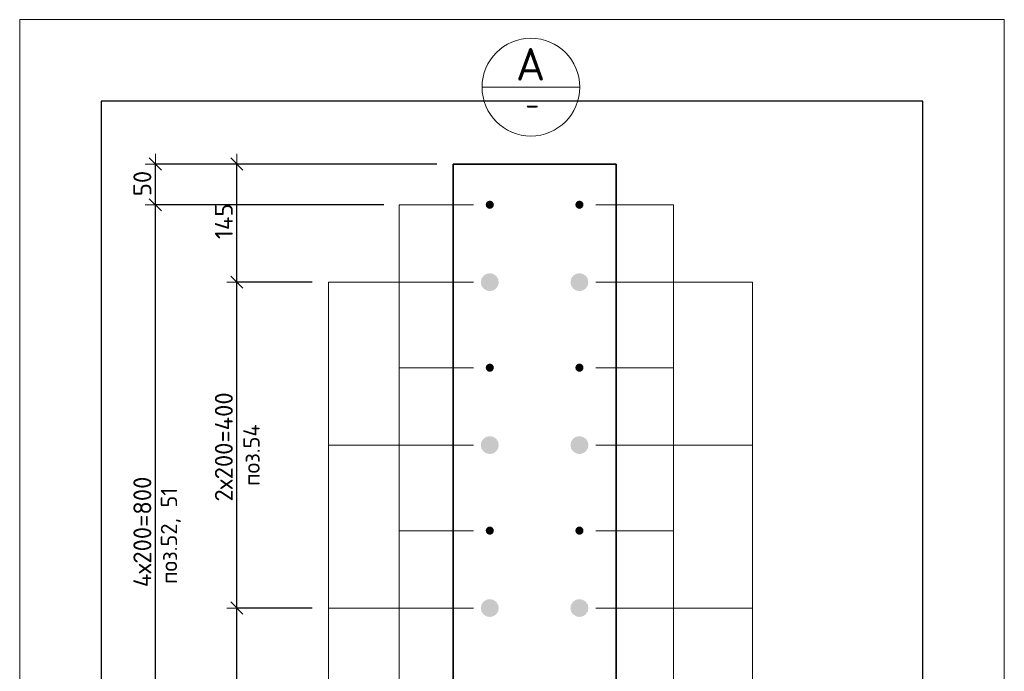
# Model space of a CAD drawing. Header units: millimetres. Extents: x 27309 to 183995, y -852 to 48500.
# Tile 84 of 93: x 176797 to 178005, y 31669 to 32469. Entities that reach past the tile are written whole.
import ezdxf

# ---------------------------------------------------------------- set-up
doc = ezdxf.new("R2010")
doc.units = ezdxf.units.MM
doc.header["$PDMODE"] = 65
for name, color, linetype, lineweight in [('Standard', 7, 'Continuous', 25), ('Арм.стержн. Выпуски', 180, 'Continuous', 35), ('Размерная линия_ общее', 7, 'Continuous', 13)]:
    doc.layers.add(name, color=color, linetype=linetype, lineweight=lineweight)
doc.styles.add('ISOCPEUR', font='ISOCPEUR')
doc.dimstyles.new('DIMSTYLE_3', dxfattribs={"dimtxt": 22, "dimasz": 25, "dimexe": 0, "dimexo": 0, "dimgap": 11, "dimtad": 2, "dimdec": 0, "dimrnd": 5, "dimzin": 12, "dimdsep": 46, "dimtxsty": 'ISOCPEUR', "dimblk1": 'ALL_ML_STRICH', "dimblk2": 'ALL_ML_STRICH', "dimsah": 1, "dimcen": 0, "dimclrd": 7, "dimclre": 256, "dimclrt": 7, "dimadec": 0, "dimazin": 0, "dimtfac": 1, "dimtdec": 0, "dimtix": 1, "dimtmove": 2, "dimatfit": 3, "dimfxl": 0, "dimtzin": 0, "dimlwd": 0, "dimlwe": -3, "dimarcsym": 0})

# ---------------------------------------------------------------- blocks, each defined once
blk = doc.blocks.new('ALL_ML_STRICH')
at = {"color": 0, "linetype": 'ByBlock', "lineweight": -2}
for p, q in [((0, -0.5), (0, 0.5)), ((-1, 0), (0.5, 0)), ((-0.3, -0.3), (0.3, 0.3))]:
    blk.add_line(p, q, dxfattribs=at)
blk = doc.blocks.new('*D540')
at = {"layer": 'DEFPOINTS', "color": 7, "linetype": 'Continuous', "lineweight": 13, "transparency": 33554687}
for p in [(177263.5, 32241.7), (176963.1, 31441.7), (177263.5, 31441.7)]:
    blk.add_point(p, dxfattribs=at)
at = {"layer": 'Размерная линия_ общее', "color": 253, "linetype": 'Continuous', "lineweight": -2, "true_color": 0xa0a0a0, "transparency": 33554687}
for p, q in [((177243.5, 32241.7), (176963.1, 32241.7)), ((177243.5, 31441.7), (176963.1, 31441.7))]:
    blk.add_line(p, q, dxfattribs=at)
at = {"layer": 'Размерная линия_ общее', "color": 7, "linetype": 'Continuous', "lineweight": -2, "transparency": 33554687}
blk.add_line((176963.1, 31441.7), (176963.1, 32241.7), dxfattribs=at)
at = {"layer": 'Размерная линия_ общее', "color": 7, "linetype": 'Continuous', "lineweight": 13, "transparency": 33554687, "xscale": 25, "yscale": 25, "zscale": 25}
for p, rotation in [((176963.1, 32241.7), 90), ((176963.1, 31441.7), 270)]:
    blk.add_blockref('ALL_ML_STRICH', p, dxfattribs=dict(at, rotation=rotation))
at = {"layer": 'Размерная линия_ общее', "color": 7, "linetype": 'Continuous', "lineweight": 13, "transparency": 33554687, "insert": (176936.1, 31772.4), "char_height": 22, "width": 1.1, "attachment_point": 1, "rotation": 90, "line_spacing_factor": 0.60241, "style": 'ISOCPEUR'}
blk.add_mtext('4х200=800', dxfattribs=at)
blk = doc.blocks.new('*D541')
at = {"layer": 'DEFPOINTS', "color": 7, "linetype": 'Continuous', "lineweight": 13, "transparency": 33554687}
for p in [(177218.5, 32291.7), (176963.1, 32241.7), (177263.5, 32241.7)]:
    blk.add_point(p, dxfattribs=at)
at = {"layer": 'Размерная линия_ общее', "color": 253, "linetype": 'Continuous', "lineweight": -2, "true_color": 0xa0a0a0, "transparency": 33554687}
for p, q in [((177198.5, 32291.7), (176963.1, 32291.7)), ((177243.5, 32241.7), (176963.1, 32241.7))]:
    blk.add_line(p, q, dxfattribs=at)
at = {"layer": 'Размерная линия_ общее', "color": 7, "linetype": 'Continuous', "lineweight": -2, "transparency": 33554687}
blk.add_line((176963.1, 32241.7), (176963.1, 32291.7), dxfattribs=at)
at = {"layer": 'Размерная линия_ общее', "color": 7, "linetype": 'Continuous', "lineweight": 13, "transparency": 33554687, "xscale": 25, "yscale": 25, "zscale": 25}
for p, rotation in [((176963.1, 32291.7), 90), ((176963.1, 32241.7), 270)]:
    blk.add_blockref('ALL_ML_STRICH', p, dxfattribs=dict(at, rotation=rotation))
at = {"layer": 'Размерная линия_ общее', "color": 7, "linetype": 'Continuous', "lineweight": 13, "transparency": 33554687, "insert": (176947.1, 32267.8), "char_height": 22, "width": 44, "attachment_point": 5, "rotation": 90, "style": 'ISOCPEUR'}
blk.add_mtext('\\A1;{50}', dxfattribs=at)
blk = doc.blocks.new('*D544')
at = {"layer": 'DEFPOINTS', "color": 7, "linetype": 'Continuous', "lineweight": 13, "transparency": 33554687}
for p in [(177175.7, 31746.7), (177063.1, 31236.7), (177175.7, 31236.7)]:
    blk.add_point(p, dxfattribs=at)
at = {"layer": 'Размерная линия_ общее', "color": 253, "linetype": 'Continuous', "lineweight": -2, "true_color": 0xa0a0a0, "transparency": 33554687}
for p, q in [((177155.7, 31746.7), (177063.1, 31746.7)), ((177155.7, 31236.7), (177063.1, 31236.7))]:
    blk.add_line(p, q, dxfattribs=at)
at = {"layer": 'Размерная линия_ общее', "color": 7, "linetype": 'Continuous', "lineweight": -2, "transparency": 33554687}
blk.add_line((177063.1, 31236.7), (177063.1, 31746.7), dxfattribs=at)
at = {"layer": 'Размерная линия_ общее', "color": 7, "linetype": 'Continuous', "lineweight": 13, "transparency": 33554687, "xscale": 25, "yscale": 25, "zscale": 25}
for p, rotation in [((177063.1, 31746.7), 90), ((177063.1, 31236.7), 270)]:
    blk.add_blockref('ALL_ML_STRICH', p, dxfattribs=dict(at, rotation=rotation))
at = {"layer": 'Размерная линия_ общее', "color": 7, "linetype": 'Continuous', "lineweight": 13, "transparency": 33554687, "insert": (177047.1, 31495), "char_height": 22, "width": 66, "attachment_point": 5, "rotation": 90, "style": 'ISOCPEUR'}
blk.add_mtext('\\A1;{510}', dxfattribs=at)
blk = doc.blocks.new('*D545')
at = {"layer": 'DEFPOINTS', "color": 7, "linetype": 'Continuous', "lineweight": 13, "transparency": 33554687}
for p in [(177175.7, 32146.7), (177063.1, 31746.7), (177175.7, 31746.7)]:
    blk.add_point(p, dxfattribs=at)
at = {"layer": 'Размерная линия_ общее', "color": 253, "linetype": 'Continuous', "lineweight": -2, "true_color": 0xa0a0a0, "transparency": 33554687}
for p, q in [((177155.7, 32146.7), (177063.1, 32146.7)), ((177155.7, 31746.7), (177063.1, 31746.7))]:
    blk.add_line(p, q, dxfattribs=at)
at = {"layer": 'Размерная линия_ общее', "color": 7, "linetype": 'Continuous', "lineweight": -2, "transparency": 33554687}
blk.add_line((177063.1, 31746.7), (177063.1, 32146.7), dxfattribs=at)
at = {"layer": 'Размерная линия_ общее', "color": 7, "linetype": 'Continuous', "lineweight": 13, "transparency": 33554687, "xscale": 25, "yscale": 25, "zscale": 25}
for p, rotation in [((177063.1, 32146.7), 90), ((177063.1, 31746.7), 270)]:
    blk.add_blockref('ALL_ML_STRICH', p, dxfattribs=dict(at, rotation=rotation))
at = {"layer": 'Размерная линия_ общее', "color": 7, "linetype": 'Continuous', "lineweight": 13, "transparency": 33554687, "insert": (177036.1, 31877.4), "char_height": 22, "width": 1.1, "attachment_point": 1, "rotation": 90, "line_spacing_factor": 0.60241, "style": 'ISOCPEUR'}
blk.add_mtext('2х200=400', dxfattribs=at)
blk = doc.blocks.new('*D546')
at = {"layer": 'DEFPOINTS', "color": 7, "linetype": 'Continuous', "lineweight": 13, "transparency": 33554687}
for p in [(177328.5, 32291.7), (177063.1, 32146.7), (177175.7, 32146.7)]:
    blk.add_point(p, dxfattribs=at)
at = {"layer": 'Размерная линия_ общее', "color": 253, "linetype": 'Continuous', "lineweight": -2, "true_color": 0xa0a0a0, "transparency": 33554687}
for p, q in [((177308.5, 32291.7), (177063.1, 32291.7)), ((177155.7, 32146.7), (177063.1, 32146.7))]:
    blk.add_line(p, q, dxfattribs=at)
at = {"layer": 'Размерная линия_ общее', "color": 7, "linetype": 'Continuous', "lineweight": -2, "transparency": 33554687}
blk.add_line((177063.1, 32146.7), (177063.1, 32291.7), dxfattribs=at)
at = {"layer": 'Размерная линия_ общее', "color": 7, "linetype": 'Continuous', "lineweight": 13, "transparency": 33554687, "xscale": 25, "yscale": 25, "zscale": 25}
for p, rotation in [((177063.1, 32291.7), 90), ((177063.1, 32146.7), 270)]:
    blk.add_blockref('ALL_ML_STRICH', p, dxfattribs=dict(at, rotation=rotation))
at = {"layer": 'Размерная линия_ общее', "color": 7, "linetype": 'Continuous', "lineweight": 13, "transparency": 33554687, "insert": (177047.1, 32221.4), "char_height": 22, "width": 66, "attachment_point": 5, "rotation": 90, "style": 'ISOCPEUR'}
blk.add_mtext('\\A1;{145}', dxfattribs=at)

msp = doc.modelspace()

# ---------------------------------------------------------------- hatches: boundary and pattern name
at = {"layer": 'Арм.стержн. Выпуски', "linetype": 'Continuous', "lineweight": 35, "transparency": 33554687}
for color, points in [(4, [(177378.5, 32241.7), (177378.1, 32243.7), (177377, 32245.3), (177375.4, 32246.4), (177373.5, 32246.7), (177371.6, 32246.4), (177370, 32245.3), (177368.9, 32243.7), (177368.5, 32241.7), (177368.9, 32239.8), (177370, 32238.2), (177371.6, 32237.1), (177373.5, 32236.7), (177375.4, 32237.1), (177377, 32238.2), (177378.1, 32239.8)]), (4, [(177488.5, 32241.7), (177488.1, 32243.7), (177487, 32245.3), (177485.4, 32246.4), (177483.5, 32246.7), (177481.6, 32246.4), (177480, 32245.3), (177478.9, 32243.7), (177478.5, 32241.7), (177478.9, 32239.8), (177480, 32238.2), (177481.6, 32237.1), (177483.5, 32236.7), (177485.4, 32237.1), (177487, 32238.2), (177488.1, 32239.8)]), (7, [(177384.5, 32146.7), (177383.7, 32151), (177381.3, 32154.5), (177377.7, 32156.9), (177373.5, 32157.7), (177369.3, 32156.9), (177365.7, 32154.5), (177363.3, 32151), (177362.5, 32146.7), (177363.3, 32142.5), (177365.7, 32139), (177369.3, 32136.6), (177373.5, 32135.7), (177377.7, 32136.6), (177381.3, 32139), (177383.7, 32142.5)]), (7, [(177494.5, 32146.7), (177493.7, 32151), (177491.3, 32154.5), (177487.7, 32156.9), (177483.5, 32157.7), (177479.3, 32156.9), (177475.7, 32154.5), (177473.3, 32151), (177472.5, 32146.7), (177473.3, 32142.5), (177475.7, 32139), (177479.3, 32136.6), (177483.5, 32135.7), (177487.7, 32136.6), (177491.3, 32139), (177493.7, 32142.5)]), (4, [(177378.5, 32041.7), (177378.1, 32043.7), (177377, 32045.3), (177375.4, 32046.4), (177373.5, 32046.7), (177371.6, 32046.4), (177370, 32045.3), (177368.9, 32043.7), (177368.5, 32041.7), (177368.9, 32039.8), (177370, 32038.2), (177371.6, 32037.1), (177373.5, 32036.7), (177375.4, 32037.1), (177377, 32038.2), (177378.1, 32039.8)]), (4, [(177488.5, 32041.7), (177488.1, 32043.7), (177487, 32045.3), (177485.4, 32046.4), (177483.5, 32046.7), (177481.6, 32046.4), (177480, 32045.3), (177478.9, 32043.7), (177478.5, 32041.7), (177478.9, 32039.8), (177480, 32038.2), (177481.6, 32037.1), (177483.5, 32036.7), (177485.4, 32037.1), (177487, 32038.2), (177488.1, 32039.8)]), (7, [(177384.5, 31946.7), (177383.7, 31951), (177381.3, 31954.5), (177377.7, 31956.9), (177373.5, 31957.7), (177369.3, 31956.9), (177365.7, 31954.5), (177363.3, 31951), (177362.5, 31946.7), (177363.3, 31942.5), (177365.7, 31939), (177369.3, 31936.6), (177373.5, 31935.7), (177377.7, 31936.6), (177381.3, 31939), (177383.7, 31942.5)]), (7, [(177494.5, 31946.7), (177493.7, 31951), (177491.3, 31954.5), (177487.7, 31956.9), (177483.5, 31957.7), (177479.3, 31956.9), (177475.7, 31954.5), (177473.3, 31951), (177472.5, 31946.7), (177473.3, 31942.5), (177475.7, 31939), (177479.3, 31936.6), (177483.5, 31935.7), (177487.7, 31936.6), (177491.3, 31939), (177493.7, 31942.5)]), (4, [(177378.5, 31841.7), (177378.1, 31843.7), (177377, 31845.3), (177375.4, 31846.4), (177373.5, 31846.7), (177371.6, 31846.4), (177370, 31845.3), (177368.9, 31843.7), (177368.5, 31841.7), (177368.9, 31839.8), (177370, 31838.2), (177371.6, 31837.1), (177373.5, 31836.7), (177375.4, 31837.1), (177377, 31838.2), (177378.1, 31839.8)]), (4, [(177488.5, 31841.7), (177488.1, 31843.7), (177487, 31845.3), (177485.4, 31846.4), (177483.5, 31846.7), (177481.6, 31846.4), (177480, 31845.3), (177478.9, 31843.7), (177478.5, 31841.7), (177478.9, 31839.8), (177480, 31838.2), (177481.6, 31837.1), (177483.5, 31836.7), (177485.4, 31837.1), (177487, 31838.2), (177488.1, 31839.8)]), (7, [(177384.5, 31746.7), (177383.7, 31751), (177381.3, 31754.5), (177377.7, 31756.9), (177373.5, 31757.7), (177369.3, 31756.9), (177365.7, 31754.5), (177363.3, 31751), (177362.5, 31746.7), (177363.3, 31742.5), (177365.7, 31739), (177369.3, 31736.6), (177373.5, 31735.7), (177377.7, 31736.6), (177381.3, 31739), (177383.7, 31742.5)]), (7, [(177494.5, 31746.7), (177493.7, 31751), (177491.3, 31754.5), (177487.7, 31756.9), (177483.5, 31757.7), (177479.3, 31756.9), (177475.7, 31754.5), (177473.3, 31751), (177472.5, 31746.7), (177473.3, 31742.5), (177475.7, 31739), (177479.3, 31736.6), (177483.5, 31735.7), (177487.7, 31736.6), (177491.3, 31739), (177493.7, 31742.5)])]:
    msp.add_hatch(color=color, dxfattribs=at).paths.add_polyline_path(points)

# ---------------------------------------------------------------- linework, layer by layer
at = {"layer": 'Standard', "color": 7, "linetype": 'Continuous', "lineweight": 13, "transparency": 33554687}
msp.add_line((177364, 32386.1), (177484, 32386.1), dxfattribs=at)
at = {"layer": 'Standard', "color": 52, "linetype": 'Continuous', "lineweight": -3, "transparency": 33554687}
for p, q in [((176896.6, 32368.9), (176896.6, 30332.8)), ((177904.9, 32368.9), (176896.6, 32368.9)), ((176896.6, 32368.9), (176896.6, 30332.8)), ((177904.9, 32368.9), (176896.6, 32368.9)), ((177904.9, 30332.8), (177904.9, 32368.9)), ((177904.9, 30332.8), (177904.9, 32368.9))]:
    msp.add_line(p, q, dxfattribs=at)
at = {"layer": 'Standard', "color": 7, "linetype": 'Continuous', "lineweight": 13, "transparency": 33554687}
msp.add_lwpolyline([(176796.6, 30232.8), (178004.9, 30232.8), (178004.9, 32468.9), (176796.6, 32468.9), (176796.6, 30232.8)], dxfattribs=at)
msp.add_circle((177424, 32386.1), 60, dxfattribs=at)
at = {"layer": 'Арм.стержн. Выпуски', "color": 7, "linetype": 'Continuous', "lineweight": 13, "transparency": 33554687}
for points in [[(177262.4, 30536.6), (177262.4, 32241.7), (177353.5, 32241.7)], [(177599, 30526.6), (177599, 32241.7), (177503.5, 32241.7)], [(177175.7, 30544.6), (177175.7, 32146.7), (177353.5, 32146.7)], [(177695.7, 30544.6), (177695.7, 32146.7), (177503.5, 32146.7)], [(177262.4, 30536.6), (177262.4, 32041.7), (177353.5, 32041.7)], [(177599, 30526.6), (177599, 32041.7), (177503.5, 32041.7)], [(177175.7, 30544.6), (177175.7, 31946.7), (177353.5, 31946.7)], [(177695.7, 30544.6), (177695.7, 31946.7), (177503.5, 31946.7)], [(177262.4, 30536.6), (177262.4, 31841.7), (177353.5, 31841.7)], [(177599, 30526.6), (177599, 31841.7), (177503.5, 31841.7)], [(177175.7, 30544.6), (177175.7, 31746.7), (177353.5, 31746.7)], [(177695.7, 30544.6), (177695.7, 31746.7), (177503.5, 31746.7)]]:
    msp.add_lwpolyline(points, dxfattribs=at)
at = {"layer": 'Размерная линия_ общее', "color": 7, "linetype": 'Continuous', "lineweight": 35, "transparency": 33554687}
for p, q in [((177328.5, 30491.7), (177328.5, 32291.7)), ((177328.5, 32291.7), (177528.5, 32291.7)), ((177528.5, 32291.7), (177528.5, 30491.7))]:
    msp.add_line(p, q, dxfattribs=at)

# ---------------------------------------------------------------- texts
at = {"layer": 'Standard', "color": 7, "linetype": 'Continuous', "lineweight": 13, "transparency": 33554687, "attachment_point": 5, "style": 'ISOCPEUR'}
for s, insert, char_height, width in [('\\A1;{\\fISOCPEUR|i0|b0;\\H40.000000;\\W1.000000;\\C7;А}\\P', (177423.5, 32414.1), 40, 52.364), ('\\A1;{\\fISOCPEUR|i0|b0;\\H25.000000;\\W1.000000;\\C7;-}\\P', (177425.6, 32364.8), 25, 27.222)]:
    msp.add_mtext(s, dxfattribs=dict(at, insert=insert, char_height=char_height, width=width))
at = {"layer": 'Standard', "color": 7, "linetype": 'Continuous', "lineweight": 13, "transparency": 33554687, "char_height": 20, "attachment_point": 5, "rotation": 90, "style": 'ISOCPEUR'}
for s, insert, width in [('\\A1;{\\fISOCPEUR|i0|b0;\\H20.000000;\\W1.000000;\\C7;поз.54}\\P', (177081.1, 31934.4), 86.506), ('\\A1;{\\fISOCPEUR|i0|b0;\\H20.000000;\\W1.000000;\\C7;поз.52, 51}\\P', (176982.1, 31835.4), 127.365)]:
    msp.add_mtext(s, dxfattribs=dict(at, insert=insert, width=width))

# ---------------------------------------------------------------- dimensions: what is measured, and where the dimension line sits
at = {"layer": 'Размерная линия_ общее', "color": 7, "linetype": 'Continuous', "lineweight": 13, "transparency": 33554687}
for base, p1, p2, picture, middle in [((176963.1, 32291.7), (177243.5, 32241.7), (177198.5, 32291.7), '*D541', (176947.1, 32267.8)), ((177063.1, 32291.7), (177155.7, 32146.7), (177308.5, 32291.7), '*D546', (177047.1, 32221.4)), ((177063.1, 31746.7), (177155.7, 31236.7), (177155.7, 31746.7), '*D544', (177047.1, 31495))]:
    dim = msp.add_linear_dim(base=base, p1=p1, p2=p2, angle=90, dimstyle='DIMSTYLE_3', override={"dimpost": '<>', "dimclrd": 7, "dimclre": 253, "dimclrt": 7, "dimlwd": 0, "dimlwe": 65533}, dxfattribs=at)
    dim.commit()
    dim.dimension.update_dxf_attribs({"geometry": picture, "text_midpoint": middle, "dimtype": 160})
for base, p1, p2, text, picture, middle in [((176963.1, 32241.7), (177243.5, 31441.7), (177243.5, 32241.7), '4х200=800', '*D540', (176952.1, 31841.7)), ((177063.1, 32146.7), (177155.7, 31746.7), (177155.7, 32146.7), '2х200=400', '*D545', (177052.1, 31946.7))]:
    dim = msp.add_linear_dim(base=base, p1=p1, p2=p2, angle=90, text=text, dimstyle='DIMSTYLE_3', override={"dimpost": '<>', "dimclrd": 7, "dimclre": 253, "dimclrt": 7, "dimlwd": 0, "dimlwe": 65533}, dxfattribs=at)
    dim.commit()
    dim.dimension.update_dxf_attribs({"geometry": picture, "text_midpoint": middle, "dimtype": 160})

doc.saveas('drawing.dxf')
